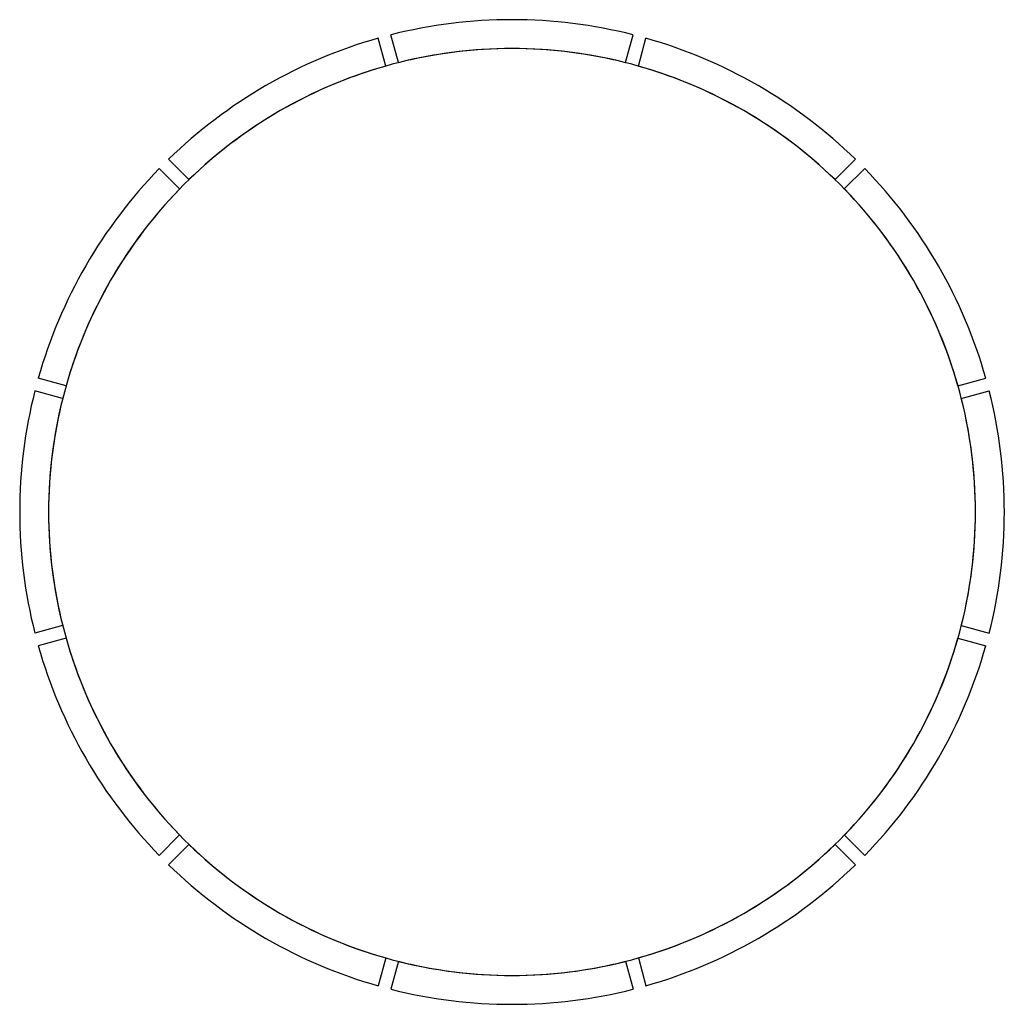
# Model space of a CAD drawing. Header units: millimetres. Extents: x 4856 to 16806, y 9117 to 21067.
import ezdxf

# ---------------------------------------------------------------- set-up
doc = ezdxf.new("R2010")
doc.units = ezdxf.units.MM
doc.header["$LTSCALE"] = 15

msp = doc.modelspace()

# ---------------------------------------------------------------- linework, layer by layer
at = {"color": 4}
for p, q in [((9298, 20504), (9207, 20842)), ((9298, 20504, 350), (9207, 20842, 350)), ((9298, 20504, 350), (9207, 20842, 350)), ((9452, 20546), (9362, 20884)), ((9452, 20546, 350), (9362, 20884, 350)), ((9452, 20546, 350), (9362, 20884, 350)), ((12209, 20546), (12300, 20884)), ((12209, 20546, 350), (12300, 20884, 350)), ((12209, 20546, 350), (12300, 20884, 350)), ((12364, 20504), (12454, 20842)), ((12364, 20504, 350), (12454, 20842, 350)), ((12364, 20504, 350), (12454, 20842, 350)), ((6910, 19126), (6663, 19373)), ((6910, 19126, 350), (6663, 19373, 350)), ((6910, 19126, 350), (6663, 19373, 350)), ((14751, 19126), (14999, 19373)), ((14751, 19126, 350), (14999, 19373, 350)), ((14751, 19126, 350), (14999, 19373, 350)), ((6797, 19013), (6550, 19260)), ((6797, 19013, 350), (6550, 19260, 350)), ((6797, 19013, 350), (6550, 19260, 350)), ((14864, 19013), (15112, 19260)), ((14864, 19013, 350), (15112, 19260, 350)), ((14864, 19013, 350), (15112, 19260, 350)), ((5419, 16625), (5080, 16716)), ((5419, 16625, 350), (5080, 16716, 350)), ((5419, 16625, 350), (5080, 16716, 350)), ((16243, 16625), (16581, 16716)), ((16243, 16625, 350), (16581, 16716, 350)), ((16243, 16625, 350), (16581, 16716, 350)), ((5377, 16471), (5039, 16561)), ((5377, 16471, 350), (5039, 16561, 350)), ((5377, 16471, 350), (5039, 16561, 350)), ((16284, 16471), (16622, 16561)), ((16284, 16471, 350), (16622, 16561, 350)), ((16284, 16471, 350), (16622, 16561, 350)), ((5377, 13714), (5039, 13623)), ((5377, 13714, 350), (5039, 13623, 350)), ((5377, 13714, 350), (5039, 13623, 350)), ((16284, 13714), (16622, 13623)), ((16284, 13714, 350), (16622, 13623, 350)), ((16284, 13714, 350), (16622, 13623, 350)), ((5419, 13559), (5080, 13469)), ((5419, 13559, 350), (5080, 13469, 350)), ((5419, 13559, 350), (5080, 13469, 350)), ((16243, 13559), (16581, 13469)), ((16243, 13559, 350), (16581, 13469, 350)), ((16243, 13559, 350), (16581, 13469, 350)), ((6797, 11172), (6550, 10924)), ((6797, 11172, 350), (6550, 10924, 350)), ((6797, 11172, 350), (6550, 10924, 350)), ((14864, 11172), (15112, 10924)), ((14864, 11172, 350), (15112, 10924, 350)), ((14864, 11172, 350), (15112, 10924, 350)), ((6910, 11058), (6663, 10811)), ((6910, 11058, 350), (6663, 10811, 350)), ((6910, 11058, 350), (6663, 10811, 350)), ((14751, 11058), (14999, 10811)), ((14751, 11058, 350), (14999, 10811, 350)), ((14751, 11058, 350), (14999, 10811, 350)), ((9298, 9680), (9207, 9342)), ((9298, 9680, 350), (9207, 9342, 350)), ((9298, 9680, 350), (9207, 9342, 350)), ((12364, 9680), (12454, 9342)), ((12364, 9680, 350), (12454, 9342, 350)), ((12364, 9680, 350), (12454, 9342, 350)), ((9452, 9639), (9362, 9301)), ((9452, 9639, 350), (9362, 9301, 350)), ((9452, 9639, 350), (9362, 9301, 350)), ((12209, 9639), (12300, 9301)), ((12209, 9639, 350), (12300, 9301, 350)), ((12209, 9639, 350), (12300, 9301, 350))]:
    msp.add_line(p, q, dxfattribs=at)
for centre, radius, start, end in [((10831, 15092), 5975, 75.7672, 104.2328), ((10831, 15092, 350), 5975, 75.7672, 104.2328), ((10831, 15092, 350), 5975, 75.7672, 104.2328), ((10831, 15092), 5975, 105.7672, 134.2328), ((10831, 15092, 350), 5975, 105.7672, 134.2328), ((10831, 15092, 350), 5975, 105.7672, 134.2328), ((10831, 15092), 5975, 45.7672, 74.2328), ((10831, 15092, 350), 5975, 45.7672, 74.2328), ((10831, 15092, 350), 5975, 45.7672, 74.2328), ((10831, 15092), 5625, 75, 105), ((10831, 15092, 350), 5625, 75, 105), ((10831, 15092), 5625, 75.8149, 104.1851), ((10831, 15092, 350), 5625, 75.8149, 104.1851), ((10831, 15092, 350), 5625, 75.8149, 104.1851), ((10831, 15092), 5625, 105, 135), ((10831, 15092, 350), 5625, 105, 135), ((10831, 15092), 5625, 105.8149, 134.1851), ((10831, 15092, 350), 5625, 105.8149, 134.1851), ((10831, 15092, 350), 5625, 105.8149, 134.1851), ((10831, 15092), 5625, 45, 75), ((10831, 15092, 350), 5625, 45, 75), ((10831, 15092), 5625, 45.8149, 74.1851), ((10831, 15092, 350), 5625, 45.8149, 74.1851), ((10831, 15092, 350), 5625, 45.8149, 74.1851), ((10831, 15092), 5975, 135.7672, 164.2328), ((10831, 15092, 350), 5975, 135.7672, 164.2328), ((10831, 15092, 350), 5975, 135.7672, 164.2328), ((10831, 15092), 5975, 15.7672, 44.2328), ((10831, 15092, 350), 5975, 15.7672, 44.2328), ((10831, 15092, 350), 5975, 15.7672, 44.2328), ((10831, 15092), 5625, 135, 165), ((10831, 15092, 350), 5625, 135, 165), ((10831, 15092), 5625, 135.8149, 164.1851), ((10831, 15092, 350), 5625, 135.8149, 164.1851), ((10831, 15092, 350), 5625, 135.8149, 164.1851), ((10831, 15092), 5625, 15, 45), ((10831, 15092, 350), 5625, 15, 45), ((10831, 15092), 5625, 15.8149, 44.1851), ((10831, 15092, 350), 5625, 15.8149, 44.1851), ((10831, 15092, 350), 5625, 15.8149, 44.1851), ((10831, 15092), 5975, 165.7672, 194.2328), ((10831, 15092, 350), 5975, 165.7672, 194.2328), ((10831, 15092, 350), 5975, 165.7672, 194.2328), ((10831, 15092), 5625, 165, 195), ((10831, 15092, 350), 5625, 165, 195), ((10831, 15092), 5625, 345, 15), ((10831, 15092, 350), 5625, 345, 15), ((10831, 15092), 5975, 345.7672, 14.2328), ((10831, 15092, 350), 5975, 345.7672, 14.2328), ((10831, 15092, 350), 5975, 345.7672, 14.2328), ((10831, 15092), 5625, 165.8149, 194.1851), ((10831, 15092, 350), 5625, 165.8149, 194.1851), ((10831, 15092, 350), 5625, 165.8149, 194.1851), ((10831, 15092), 5625, 345.8149, 14.1851), ((10831, 15092, 350), 5625, 345.8149, 14.1851), ((10831, 15092, 350), 5625, 345.8149, 14.1851), ((10831, 15092), 5625, 195, 225), ((10831, 15092, 350), 5625, 195, 225), ((10831, 15092), 5625, 315, 345), ((10831, 15092, 350), 5625, 315, 345), ((10831, 15092), 5625, 195.8149, 224.1851), ((10831, 15092, 350), 5625, 195.8149, 224.1851), ((10831, 15092, 350), 5625, 195.8149, 224.1851), ((10831, 15092), 5625, 315.8149, 344.1851), ((10831, 15092, 350), 5625, 315.8149, 344.1851), ((10831, 15092, 350), 5625, 315.8149, 344.1851), ((10831, 15092), 5975, 195.7672, 224.2328), ((10831, 15092, 350), 5975, 195.7672, 224.2328), ((10831, 15092, 350), 5975, 195.7672, 224.2328), ((10831, 15092), 5975, 315.7672, 344.2328), ((10831, 15092, 350), 5975, 315.7672, 344.2328), ((10831, 15092, 350), 5975, 315.7672, 344.2328), ((10831, 15092), 5625, 225, 255), ((10831, 15092, 350), 5625, 225, 255), ((10831, 15092), 5625, 285, 315), ((10831, 15092, 350), 5625, 285, 315), ((10831, 15092), 5625, 225.8149, 254.1851), ((10831, 15092, 350), 5625, 225.8149, 254.1851), ((10831, 15092, 350), 5625, 225.8149, 254.1851), ((10831, 15092), 5625, 285.8149, 314.1851), ((10831, 15092, 350), 5625, 285.8149, 314.1851), ((10831, 15092, 350), 5625, 285.8149, 314.1851), ((10831, 15092), 5975, 225.7672, 254.2328), ((10831, 15092, 350), 5975, 225.7672, 254.2328), ((10831, 15092, 350), 5975, 225.7672, 254.2328), ((10831, 15092), 5975, 285.7672, 314.2328), ((10831, 15092, 350), 5975, 285.7672, 314.2328), ((10831, 15092, 350), 5975, 285.7672, 314.2328), ((10831, 15092), 5625, 255, 285), ((10831, 15092, 350), 5625, 255, 285), ((10831, 15092), 5625, 255.8149, 284.1851), ((10831, 15092, 350), 5625, 255.8149, 284.1851), ((10831, 15092, 350), 5625, 255.8149, 284.1851), ((10831, 15092), 5975, 255.7672, 284.2328), ((10831, 15092, 350), 5975, 255.7672, 284.2328), ((10831, 15092, 350), 5975, 255.7672, 284.2328)]:
    msp.add_arc(centre, radius, start, end, dxfattribs=at)

doc.saveas('drawing.dxf')
